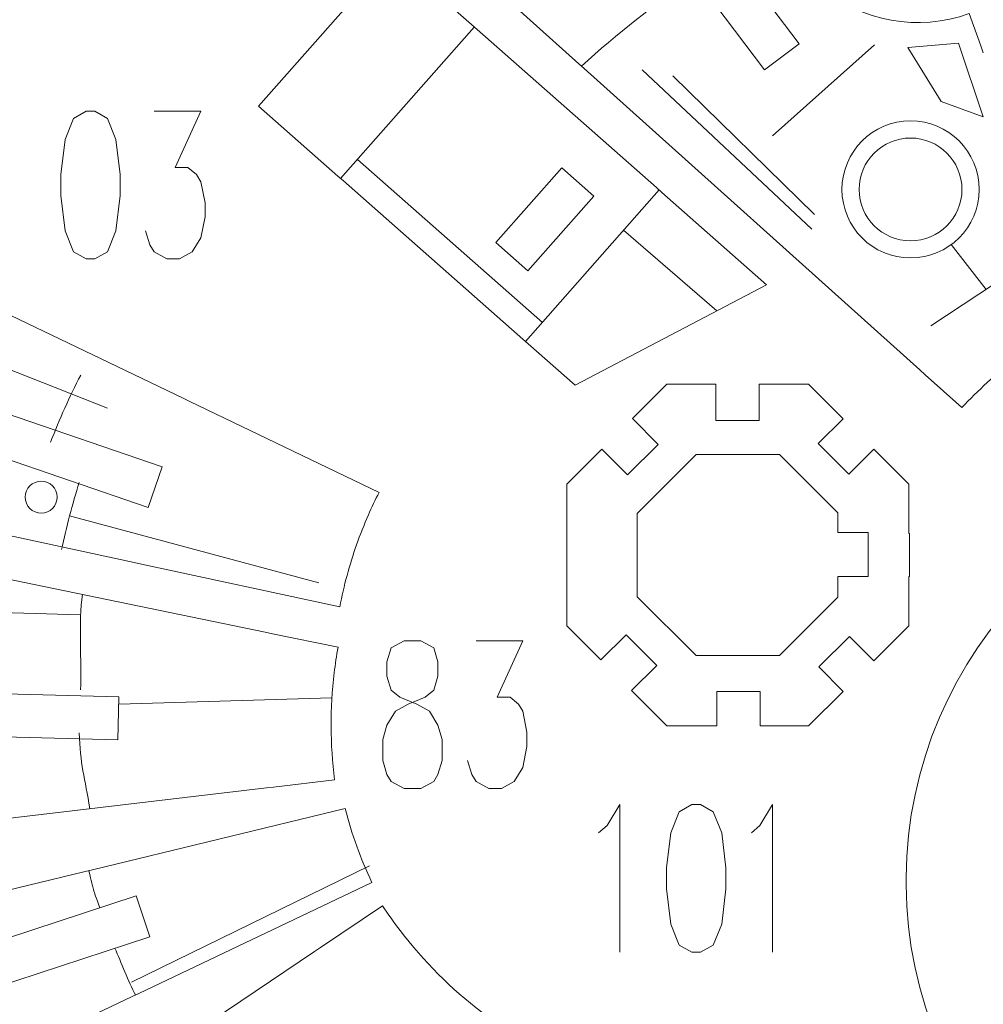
# Model space of a CAD drawing. Header units: millimetres. Extents: x -182 to 179, y -139 to 136.
# Tile 5 of 13: x -103 to -29, y -36 to 40. Entities that reach past the tile are written whole.
import ezdxf

# ---------------------------------------------------------------- set-up
doc = ezdxf.new("R2010")
doc.units = ezdxf.units.MM
doc.header["$MEASUREMENT"] = 0
doc.layers.add('Layer 1', color=7, linetype='Continuous')

msp = doc.modelspace()

# ---------------------------------------------------------------- linework, layer by layer
at = {"layer": 'Layer 1', "color": 1, "lineweight": 9}
msp.add_ellipse((-34.5443, 26.7608), major_axis=(0, 5.2917), ratio=1, dxfattribs=at)
at = {"layer": 'Layer 1', "color": 5, "lineweight": 9}
for centre, major_axis in [((-34.5443, 26.7608), (0, 3.9687)), ((-101.6222, 3.0127), (0, 1.2347))]:
    msp.add_ellipse(centre, major_axis=major_axis, ratio=1, dxfattribs=at)
at = {"layer": 'Layer 1', "lineweight": 9}
for points, knots in [([(-29.1176, 37.842), (-29.1176, 37.842), (-30.0184, 40.3366), (-30.0184, 40.3366), (-30.0184, 40.3366), (-33.9371, 38.9217), (-38.3128, 39.7047), (-41.4976, 42.3909), (-41.4976, 42.3909), (-44.6822, 45.077), (-46.1919, 49.2581), (-45.458, 53.3593), (-45.458, 53.3593), (-44.7242, 57.4603), (-41.858, 60.8583), (-37.9394, 62.2733), (-37.9394, 62.2733), (-37.9394, 62.2733), (-41.5947, 72.3966), (-41.5947, 72.3966), (-41.5947, 72.3966), (-45.5134, 70.9815), (-49.8892, 71.7647), (-53.0738, 74.4508), (-53.0738, 74.4508), (-56.2586, 77.137), (-57.7683, 81.3181), (-57.0344, 85.4192), (-57.0344, 85.4192), (-56.3004, 89.5202), (-53.4344, 92.9183), (-49.5158, 94.3333), (-49.5158, 94.3333), (-49.5158, 94.3333), (-52.2173, 101.8149), (-52.2173, 101.8149)], [0, 0, 0, 0, 0.1, 0.1, 0.1, 0.1, 0.2, 0.2, 0.2, 0.2, 0.3, 0.3, 0.3, 0.3, 0.4, 0.4, 0.4, 0.4, 0.5, 0.5, 0.5, 0.5, 0.6, 0.6, 0.6, 0.6, 0.7, 0.7, 0.7, 0.7, 0.8, 0.8, 0.8, 0.8, 1, 1, 1, 1]), ([(-36.0619, 67.6719), (-36.0619, 67.6719), (-34.5446, 63.1481), (-34.5446, 63.1481), (-34.5446, 63.1481), (-38.8194, 61.503), (-41.8532, 57.3578), (-41.8532, 52.5034), (-41.8532, 52.5034), (-41.8532, 46.206), (-36.7482, 41.101), (-30.4508, 41.101), (-30.4508, 41.101), (-29.3571, 41.101), (-28.2994, 41.2553), (-27.2981, 41.5428), (-27.2981, 41.5428), (-27.2981, 41.5428), (-27.259, 41.4263), (-27.259, 41.4263), (-27.259, 41.4263), (-27.259, 41.4263), (-24.7038, 33.8082), (-24.7038, 33.8082)], [0, 0, 0, 0, 0.1428571, 0.1428571, 0.1428571, 0.1428571, 0.2857143, 0.2857143, 0.2857143, 0.2857143, 0.4285714, 0.4285714, 0.4285714, 0.4285714, 0.5714286, 0.5714286, 0.5714286, 0.5714286, 0.7142857, 0.7142857, 0.7142857, 0.7142857, 1, 1, 1, 1]), ([(-43.1508, 37.9892), (-43.1508, 37.9892), (-45.8052, 35.9895), (-45.8052, 35.9895), (-45.8052, 35.9895), (-45.8052, 35.9895), (-53.4718, 46.1661), (-53.4718, 46.1661), (-53.4718, 46.1661), (-53.4718, 46.1661), (-50.8175, 48.1658), (-50.8175, 48.1658), (-50.8175, 48.1658), (-50.8175, 48.1658), (-43.1508, 37.9892), (-43.1508, 37.9892)], [0, 0, 0, 0, 0.2, 0.2, 0.2, 0.2, 0.4, 0.4, 0.4, 0.4, 0.6, 0.6, 0.6, 0.6, 1, 1, 1, 1]), ([(-68.4158, 39.4824), (-68.4158, 39.4824), (-74.5341, 44.8788), (-74.5341, 44.8788), (-74.5341, 44.8788), (-74.5341, 44.8788), (-84.8498, 33.1833), (-84.8498, 33.1833), (-84.8498, 33.1833), (-84.8498, 33.1833), (-78.7315, 27.7869), (-78.7315, 27.7869)], [0, 0, 0, 0, 0.25, 0.25, 0.25, 0.25, 0.5, 0.5, 0.5, 0.5, 1, 1, 1, 1]), ([(-64.0725, 20.4709), (-64.0725, 20.4709), (-66.5494, 22.6555), (-66.5494, 22.6555), (-66.5494, 22.6555), (-66.5494, 22.6555), (-61.4573, 28.4288), (-61.4573, 28.4288), (-61.4573, 28.4288), (-61.4573, 28.4288), (-58.9804, 26.2441), (-58.9804, 26.2441), (-58.9804, 26.2441), (-58.9804, 26.2441), (-64.0725, 20.4709), (-64.0725, 20.4709)], [0, 0, 0, 0, 0.2, 0.2, 0.2, 0.2, 0.4, 0.4, 0.4, 0.4, 0.6, 0.6, 0.6, 0.6, 1, 1, 1, 1]), ([(-64.0494, 14.8371), (-64.0494, 14.8371), (-60.4337, 11.648), (-60.4337, 11.648), (-60.4337, 11.648), (-60.4337, 11.648), (-45.6511, 19.4035), (-45.6511, 19.4035), (-45.6511, 19.4035), (-45.6511, 19.4035), (-53.7338, 26.5326), (-53.7338, 26.5326)], [0, 0, 0, 0, 0.25, 0.25, 0.25, 0.25, 0.5, 0.5, 0.5, 0.5, 1, 1, 1, 1]), ([(-46.2225, 10.0571), (-46.2225, 10.0571), (-46.2225, 8.9372), (-46.2225, 8.9372), (-46.2225, 8.9372), (-46.2225, 8.9372), (-49.5626, 8.9372), (-49.5626, 8.9372), (-49.5626, 8.9372), (-49.5626, 8.9372), (-49.5626, 11.7391), (-49.5626, 11.7391), (-49.5626, 11.7391), (-49.5626, 11.7391), (-53.3438, 11.7391), (-53.3438, 11.7391), (-53.3438, 11.7391), (-53.3438, 11.7391), (-56.0017, 9.0813), (-56.0017, 9.0813), (-56.0017, 9.0813), (-56.0017, 9.0813), (-54.0159, 7.0768), (-54.0159, 7.0768), (-54.0159, 7.0768), (-54.0159, 7.0768), (-56.3888, 4.726), (-56.3888, 4.726), (-56.3888, 4.726), (-56.3888, 4.726), (-58.3636, 6.7194), (-58.3636, 6.7194), (-58.3636, 6.7194), (-58.3636, 6.7194), (-61.0746, 4.0084), (-61.0746, 4.0084), (-61.0746, 4.0084), (-61.0746, 4.0084), (-61.0746, -1.1769), (-61.0746, -1.1769)], [0, 0, 0, 0, 0.0909091, 0.0909091, 0.0909091, 0.0909091, 0.1818182, 0.1818182, 0.1818182, 0.1818182, 0.2727273, 0.2727273, 0.2727273, 0.2727273, 0.3636364, 0.3636364, 0.3636364, 0.3636364, 0.4545455, 0.4545455, 0.4545455, 0.4545455, 0.5454545, 0.5454545, 0.5454545, 0.5454545, 0.6363636, 0.6363636, 0.6363636, 0.6363636, 0.7272727, 0.7272727, 0.7272727, 0.7272727, 0.8181818, 0.8181818, 0.8181818, 0.8181818, 1, 1, 1, 1]), ([(-34.6231, -1.1769), (-34.6231, -1.1769), (-34.6231, 0.1929), (-34.6231, 0.1929), (-34.6231, 0.1929), (-34.6231, 0.1929), (-34.6802, 0.1929), (-34.6802, 0.1929), (-34.6802, 0.1929), (-34.6802, 0.1929), (-34.6802, 4.0084), (-34.6802, 4.0084), (-34.6802, 4.0084), (-34.6802, 4.0084), (-37.3741, 6.7023), (-37.3741, 6.7023), (-37.3741, 6.7023), (-37.3741, 6.7023), (-39.318, 4.7767), (-39.318, 4.7767), (-39.318, 4.7767), (-39.318, 4.7767), (-41.6687, 7.1496), (-41.6687, 7.1496), (-41.6687, 7.1496), (-41.6687, 7.1496), (-39.736, 9.0642), (-39.736, 9.0642), (-39.736, 9.0642), (-39.736, 9.0642), (-42.4109, 11.7391), (-42.4109, 11.7391), (-42.4109, 11.7391), (-42.4109, 11.7391), (-46.2225, 11.7391), (-46.2225, 11.7391), (-46.2225, 11.7391), (-46.2225, 11.7391), (-46.2225, 10.6193), (-46.2225, 10.6193)], [0, 0, 0, 0, 0.0909091, 0.0909091, 0.0909091, 0.0909091, 0.1818182, 0.1818182, 0.1818182, 0.1818182, 0.2727273, 0.2727273, 0.2727273, 0.2727273, 0.3636364, 0.3636364, 0.3636364, 0.3636364, 0.4545455, 0.4545455, 0.4545455, 0.4545455, 0.5454545, 0.5454545, 0.5454545, 0.5454545, 0.6363636, 0.6363636, 0.6363636, 0.6363636, 0.7272727, 0.7272727, 0.7272727, 0.7272727, 0.8181818, 0.8181818, 0.8181818, 0.8181818, 1, 1, 1, 1]), ([(-90.1689, 10.3952), (-90.1689, 10.3952), (-75.5571, 3.3808), (-75.5571, 3.3808), (-75.5571, 3.3808), (-75.833, 2.8356), (-76.1343, 2.1979), (-76.38, 1.6387), (-76.38, 1.6387), (-77.0435, 0.1218), (-77.5947, -1.4423), (-78.0273, -3.0405), (-78.0273, -3.0405), (-78.2439, -3.8404), (-78.4309, -4.648), (-78.5876, -5.4617)], [0, 0, 0, 0, 0.2, 0.2, 0.2, 0.2, 0.4, 0.4, 0.4, 0.4, 0.6, 0.6, 0.6, 0.6, 1, 1, 1, 1]), ([(-92.2939, 5.3395), (-92.2939, 5.3395), (-93.3645, 2.2159), (-93.3645, 2.2159), (-93.3645, 2.2159), (-93.3645, 2.2159), (-105.3785, 6.3335), (-105.3785, 6.3335), (-105.3785, 6.3335), (-105.3785, 6.3335), (-104.3079, 9.4571), (-104.3079, 9.4571), (-104.3079, 9.4571), (-104.3079, 9.4571), (-92.2939, 5.3395), (-92.2939, 5.3395)], [0, 0, 0, 0, 0.2, 0.2, 0.2, 0.2, 0.4, 0.4, 0.4, 0.4, 0.6, 0.6, 0.6, 0.6, 1, 1, 1, 1]), ([(-40.1578, 0.287), (-40.1578, 0.287), (-37.8246, 0.287), (-37.8246, 0.287), (-37.8246, 0.287), (-37.8246, 0.287), (-37.8246, -3.109), (-37.8246, -3.109), (-37.8246, -3.109), (-37.8246, -3.109), (-40.1578, -3.109), (-40.1578, -3.109), (-40.1578, -3.109), (-40.1578, -3.109), (-40.1578, -4.7152), (-40.1578, -4.7152), (-40.1578, -4.7152), (-40.1578, -4.7152), (-44.6624, -9.2198), (-44.6624, -9.2198), (-44.6624, -9.2198), (-44.6624, -9.2198), (-51.0924, -9.2198), (-51.0924, -9.2198), (-51.0924, -9.2198), (-51.0924, -9.2198), (-55.6391, -4.673), (-55.6391, -4.673), (-55.6391, -4.673), (-55.6391, -4.673), (-55.6391, 1.7569), (-55.6391, 1.7569), (-55.6391, 1.7569), (-55.6391, 1.7569), (-51.0924, 6.3036), (-51.0924, 6.3036), (-51.0924, 6.3036), (-51.0924, 6.3036), (-44.6624, 6.3036), (-44.6624, 6.3036), (-44.6624, 6.3036), (-44.6624, 6.3036), (-40.1578, 1.799), (-40.1578, 1.799), (-40.1578, 1.799), (-40.1578, 1.799), (-40.1578, 0.287), (-40.1578, 0.287)], [0, 0, 0, 0, 0.0769231, 0.0769231, 0.0769231, 0.0769231, 0.1538462, 0.1538462, 0.1538462, 0.1538462, 0.2307692, 0.2307692, 0.2307692, 0.2307692, 0.3076923, 0.3076923, 0.3076923, 0.3076923, 0.3846154, 0.3846154, 0.3846154, 0.3846154, 0.4615385, 0.4615385, 0.4615385, 0.4615385, 0.5384615, 0.5384615, 0.5384615, 0.5384615, 0.6153846, 0.6153846, 0.6153846, 0.6153846, 0.6923077, 0.6923077, 0.6923077, 0.6923077, 0.7692308, 0.7692308, 0.7692308, 0.7692308, 0.8461538, 0.8461538, 0.8461538, 0.8461538, 1, 1, 1, 1]), ([(-61.0746, -1.7391), (-61.0746, -1.7391), (-61.0746, -6.9245), (-61.0746, -6.9245), (-61.0746, -6.9245), (-61.0746, -6.9245), (-58.4391, -9.5599), (-58.4391, -9.5599), (-58.4391, -9.5599), (-58.4391, -9.5599), (-56.4813, -7.6204), (-56.4813, -7.6204), (-56.4813, -7.6204), (-56.4813, -7.6204), (-54.1305, -9.9933), (-54.1305, -9.9933), (-54.1305, -9.9933), (-54.1305, -9.9933), (-56.0773, -11.9218), (-56.0773, -11.9218), (-56.0773, -11.9218), (-56.0773, -11.9218), (-53.3438, -14.6553), (-53.3438, -14.6553), (-53.3438, -14.6553), (-53.3438, -14.6553), (-49.4945, -14.6553), (-49.4945, -14.6553), (-49.4945, -14.6553), (-49.4945, -14.6553), (-49.4945, -13.5991), (-49.4945, -13.5991)], [0, 0, 0, 0, 0.1111111, 0.1111111, 0.1111111, 0.1111111, 0.2222222, 0.2222222, 0.2222222, 0.2222222, 0.3333333, 0.3333333, 0.3333333, 0.3333333, 0.4444444, 0.4444444, 0.4444444, 0.4444444, 0.5555556, 0.5555556, 0.5555556, 0.5555556, 0.6666667, 0.6666667, 0.6666667, 0.6666667, 0.7777778, 0.7777778, 0.7777778, 0.7777778, 1, 1, 1, 1]), ([(-49.4945, -13.0369), (-49.4945, -13.0369), (-49.4945, -11.9808), (-49.4945, -11.9808), (-49.4945, -11.9808), (-49.4945, -11.9808), (-46.1544, -11.9808), (-46.1544, -11.9808), (-46.1544, -11.9808), (-46.1544, -11.9808), (-46.1544, -14.6553), (-46.1544, -14.6553), (-46.1544, -14.6553), (-46.1544, -14.6553), (-42.4109, -14.6553), (-42.4109, -14.6553), (-42.4109, -14.6553), (-42.4109, -14.6553), (-39.7394, -11.9837), (-39.7394, -11.9837), (-39.7394, -11.9837), (-39.7394, -11.9837), (-41.6189, -10.0865), (-41.6189, -10.0865), (-41.6189, -10.0865), (-41.6189, -10.0865), (-39.2459, -7.7358), (-39.2459, -7.7358), (-39.2459, -7.7358), (-39.2459, -7.7358), (-37.3775, -9.6218), (-37.3775, -9.6218), (-37.3775, -9.6218), (-37.3775, -9.6218), (-34.6802, -6.9245), (-34.6802, -6.9245), (-34.6802, -6.9245), (-34.6802, -6.9245), (-34.6802, -3.109), (-34.6802, -3.109), (-34.6802, -3.109), (-34.6802, -3.109), (-34.6231, -3.109), (-34.6231, -3.109), (-34.6231, -3.109), (-34.6231, -3.109), (-34.6231, -1.7391), (-34.6231, -1.7391)], [0, 0, 0, 0, 0.0769231, 0.0769231, 0.0769231, 0.0769231, 0.1538462, 0.1538462, 0.1538462, 0.1538462, 0.2307692, 0.2307692, 0.2307692, 0.2307692, 0.3076923, 0.3076923, 0.3076923, 0.3076923, 0.3846154, 0.3846154, 0.3846154, 0.3846154, 0.4615385, 0.4615385, 0.4615385, 0.4615385, 0.5384615, 0.5384615, 0.5384615, 0.5384615, 0.6153846, 0.6153846, 0.6153846, 0.6153846, 0.6923077, 0.6923077, 0.6923077, 0.6923077, 0.7692308, 0.7692308, 0.7692308, 0.7692308, 0.8461538, 0.8461538, 0.8461538, 0.8461538, 1, 1, 1, 1]), ([(-83.7877, -7.5306), (-83.7877, -7.5306), (-78.7201, -8.5765), (-78.7201, -8.5765), (-78.7201, -8.5765), (-78.8401, -9.2323), (-78.9368, -9.8877), (-79.0175, -10.5492), (-79.0175, -10.5492), (-79.3476, -13.2915), (-79.3383, -16.0712), (-78.9879, -18.8137)], [0, 0, 0, 0, 0.25, 0.25, 0.25, 0.25, 0.5, 0.5, 0.5, 0.5, 1, 1, 1, 1]), ([(-95.6271, -12.4088), (-95.6271, -12.4088), (-95.7138, -15.7237), (-95.7138, -15.7237), (-95.7138, -15.7237), (-95.7138, -15.7237), (-108.4407, -15.3907), (-108.4407, -15.3907), (-108.4407, -15.3907), (-108.4407, -15.3907), (-108.3539, -12.0758), (-108.3539, -12.0758), (-108.3539, -12.0758), (-108.3539, -12.0758), (-95.6271, -12.4088), (-95.6271, -12.4088)], [0, 0, 0, 0, 0.2, 0.2, 0.2, 0.2, 0.4, 0.4, 0.4, 0.4, 0.6, 0.6, 0.6, 0.6, 1, 1, 1, 1]), ([(-76.119, -26.7319), (-76.9739, -24.8998), (-77.6662, -22.9825), (-78.1764, -21.0265), (-78.1764, -21.0265), (-78.1764, -21.0265), (-97.6769, -25.7591), (-97.6769, -25.7591)], [0, 0, 0, 0, 0.3333333, 0.3333333, 0.3333333, 0.3333333, 1, 1, 1, 1]), ([(-94.2922, -27.7723), (-94.2922, -27.7723), (-93.2541, -30.9373), (-93.2541, -30.9373), (-93.2541, -30.9373), (-93.2541, -30.9373), (-105.3308, -34.898), (-105.3308, -34.898), (-105.3308, -34.898), (-105.3308, -34.898), (-106.3689, -31.7328), (-106.3689, -31.7328), (-106.3689, -31.7328), (-106.3689, -31.7328), (-94.2922, -27.7723), (-94.2922, -27.7723)], [0, 0, 0, 0, 0.2, 0.2, 0.2, 0.2, 0.4, 0.4, 0.4, 0.4, 0.6, 0.6, 0.6, 0.6, 1, 1, 1, 1]), ([(-67.6337, -36.7449), (-70.0019, -34.9347), (-72.1261, -32.8065), (-73.9344, -30.4373), (-73.9344, -30.4373), (-74.4042, -29.8181), (-74.8619, -29.1792), (-75.2876, -28.5291), (-75.2876, -28.5291), (-75.2876, -28.5291), (-80.075, -31.754), (-80.075, -31.754)], [0, 0, 0, 0, 0.25, 0.25, 0.25, 0.25, 0.5, 0.5, 0.5, 0.5, 1, 1, 1, 1])]:
    msp.add_open_spline(points, degree=3, knots=knots, dxfattribs=at)
for points in [[(-98.2407, 70.6853), (-98.2407, 70.6853), (-60.152, 36.4688), (-60.152, 36.4688)], [(-54.1555, 26.9045), (-54.1555, 26.9045), (-67.9942, 39.1105), (-67.9942, 39.1105)], [(-90.6758, 10.6385), (-90.6758, 10.6385), (-147.0926, 37.7214), (-147.0926, 37.7214)], [(-59.7338, 36.093), (-59.7338, 36.093), (-33.8327, 12.8251), (-33.8327, 12.8251)], [(-78.3099, 27.415), (-78.3099, 27.415), (-64.4711, 15.209), (-64.4711, 15.209)], [(-30.5956, 9.917), (-29.3328, 11.2609), (-27.9619, 12.4964), (-26.4991, 13.6116)], [(-33.4145, 12.4493), (-33.4145, 12.4493), (-30.5956, 9.917), (-30.5956, 9.917)], [(-156.3684, 11.3438), (-156.3684, 11.3438), (-94.4403, -2.0365), (-94.4403, -2.0365)], [(-84.3383, -7.417), (-84.3383, -7.417), (-154.8056, 7.1261), (-154.8056, 7.1261)], [(-3.0404, 5.4931), (-20.5633, 5.3426), (-34.738, -8.8321), (-34.8885, -26.3551)], [(-93.8907, -2.1553), (-93.8907, -2.1553), (-78.5877, -5.4617), (-78.5877, -5.4617)], [(-83.6945, -19.3711), (-83.6945, -19.3711), (-78.9879, -18.8137), (-78.9879, -18.8137)], [(-135.9934, -25.5647), (-135.9934, -25.5647), (-84.2527, -19.4372), (-84.2527, -19.4372)], [(-98.2234, -25.8917), (-98.2234, -25.8917), (-140.436, -36.1363), (-140.436, -36.1363)], [(-94.0966, -35.293), (-94.0966, -35.293), (-76.119, -26.7319), (-76.119, -26.7319)], [(-34.8885, -26.9173), (-34.738, -44.4403), (-20.5633, -58.615), (-3.0404, -58.7655)], [(-80.5413, -32.0681), (-80.5413, -32.0681), (-128.5643, -64.418), (-128.5643, -64.418)], [(-146.3679, -60.1851), (-146.3679, -60.1851), (-94.6043, -35.5348), (-94.6043, -35.5348)]]:
    msp.add_open_spline(points, degree=3, dxfattribs=at)
at = {"layer": 'Layer 1', "color": 5, "lineweight": 9}
for points in [[(-59.9429, 36.2809), (-57.1939, 38.7648), (-54.282, 41.072), (-51.2255, 43.1845)], [(-68.205, 39.2965), (-68.205, 39.2965), (-78.5206, 27.601), (-78.5206, 27.601)], [(-45.2074, 30.9084), (-45.2074, 30.9084), (-37.336, 37.9198), (-37.336, 37.9198)], [(-55.2616, 36.0016), (-55.2616, 36.0016), (-42.1647, 23.6985), (-42.1647, 23.6985)], [(-52.8804, 35.5386), (-52.8804, 35.5386), (-41.9663, 24.823), (-41.9663, 24.823)], [(-77.2168, 29.0792), (-77.2168, 29.0792), (-62.9563, 16.5014), (-62.9563, 16.5014)], [(-53.9446, 26.7186), (-53.9446, 26.7186), (-64.2602, 15.0231), (-64.2602, 15.0231)], [(-56.6852, 23.6114), (-56.6852, 23.6114), (-49.4913, 17.3888), (-49.4913, 17.3888)], [(-31.4075, 22.4986), (-31.4075, 22.4986), (-28.6997, 19.0457), (-28.6997, 19.0457)], [(-32.9704, 16.224), (-32.9704, 16.224), (-25.5621, 21.1188), (-25.5621, 21.1188)], [(-119.3973, 18.9192), (-119.3973, 18.9192), (-96.5044, 9.8805), (-96.5044, 9.8805)], [(-99.4358, 1.5712), (-99.4358, 1.5712), (-80.1949, -3.6054), (-80.1949, -3.6054)], [(-118.6693, -5.4856), (-118.6693, -5.4856), (-98.6188, -6.0682), (-98.6188, -6.0682)], [(-79.2009, -12.4697), (-79.2009, -12.4697), (-95.6418, -12.9735), (-95.6418, -12.9735)], [(-94.6598, -34.429), (-94.6598, -34.429), (-76.2923, -25.4573), (-76.2923, -25.4573)], [(-94.3505, -35.4139), (-94.8642, -34.4033), (-95.4832, -32.8644), (-95.9335, -31.8161)]]:
    msp.add_open_spline(points, degree=3, dxfattribs=at)
at = {"layer": 'Layer 1', "color": 1, "lineweight": 9}
for points in [[(-68.4158, 39.4825), (-68.4158, 39.4825), (-67.9942, 39.1105), (-67.9942, 39.1105)], [(-28.9326, 37.311), (-28.9326, 37.311), (-29.1116, 37.844), (-29.1116, 37.844)], [(-59.7338, 36.0931), (-59.7338, 36.0931), (-60.152, 36.4687), (-60.152, 36.4687)], [(-78.7314, 27.787), (-78.7314, 27.787), (-78.3098, 27.415), (-78.3098, 27.415)], [(-54.1554, 26.9046), (-54.1554, 26.9046), (-53.7338, 26.5326), (-53.7338, 26.5326)], [(-64.471, 15.2091), (-64.471, 15.2091), (-64.0494, 14.8371), (-64.0494, 14.8371)], [(-100.8971, 7.266), (-100.2157, 9.0294), (-99.4415, 10.7546), (-98.5786, 12.4336)], [(-33.4145, 12.4494), (-33.4145, 12.4494), (-33.8327, 12.825), (-33.8327, 12.825)], [(-90.1689, 10.3953), (-90.1689, 10.3953), (-90.6757, 10.6387), (-90.6757, 10.6387)], [(-46.2225, 10.0571), (-46.2225, 10.0571), (-46.2225, 10.6193), (-46.2225, 10.6193)], [(-100.0511, -1.0424), (-99.6842, 0.7144), (-99.2291, 2.4476), (-98.6896, 4.1504)], [(-61.0746, -1.7391), (-61.0746, -1.7391), (-61.0746, -1.1769), (-61.0746, -1.1769)], [(-34.6231, -1.7391), (-34.6231, -1.7391), (-34.6231, -1.1769), (-34.6231, -1.1769)], [(-93.8908, -2.1554), (-93.8908, -2.1554), (-94.4402, -2.0364), (-94.4402, -2.0364)], [(-98.5876, -11.8573), (-98.4973, -9.7735), (-98.7662, -6.5458), (-98.4352, -4.5078)], [(-83.7877, -7.5305), (-83.7877, -7.5305), (-84.3383, -7.4171), (-84.3383, -7.4171)], [(-49.4945, -13.5991), (-49.4945, -13.5991), (-49.4945, -13.0369), (-49.4945, -13.0369)], [(-97.8769, -21.0507), (-98.2426, -18.6879), (-98.6421, -17.5333), (-98.6876, -15.1896)], [(-83.6945, -19.371), (-83.6945, -19.371), (-84.2527, -19.4372), (-84.2527, -19.4372)], [(-97.676, -25.7629), (-97.676, -25.7629), (-98.2242, -25.8881), (-98.2242, -25.8881)], [(-97.106, -28.6952), (-97.6963, -27.0371), (-97.5228, -27.5598), (-97.9501, -25.8255)], [(-34.8921, -26.9173), (-34.8921, -26.9173), (-34.8921, -26.3551), (-34.8921, -26.3551)], [(-80.075, -31.754), (-80.075, -31.754), (-80.5412, -32.0682), (-80.5412, -32.0682)], [(-94.0969, -35.2926), (-94.0969, -35.2926), (-94.6041, -35.5352), (-94.6041, -35.5352)]]:
    msp.add_open_spline(points, degree=3, dxfattribs=at)
for points, knots in [([(-28.9355, 32.3636), (-28.9355, 32.3636), (-30.8537, 38.0521), (-30.8537, 38.0521), (-30.8537, 38.0521), (-30.8537, 38.0521), (-34.7564, 37.7214), (-34.7564, 37.7214), (-34.7564, 37.7214), (-34.7564, 37.7214), (-32.1767, 33.5542), (-32.1767, 33.5542), (-32.1767, 33.5542), (-32.1767, 33.5542), (-28.9355, 32.3636), (-28.9355, 32.3636)], [0, 0, 0, 0, 0.2, 0.2, 0.2, 0.2, 0.4, 0.4, 0.4, 0.4, 0.6, 0.6, 0.6, 0.6, 1, 1, 1, 1]), ([(-98.1562, 32.7981), (-98.1562, 32.7981), (-99.1382, 32.2444), (-99.1382, 32.2444), (-99.1382, 32.2444), (-99.1382, 32.2444), (-99.7863, 30.6159), (-99.7863, 30.6159), (-99.7863, 30.6159), (-99.7863, 30.6159), (-100.1201, 27.9126), (-100.1201, 27.9126), (-100.1201, 27.9126), (-100.1201, 27.9126), (-100.1201, 26.2841), (-100.1201, 26.2841), (-100.1201, 26.2841), (-100.1201, 26.2841), (-99.7863, 23.5645), (-99.7863, 23.5645), (-99.7863, 23.5645), (-99.7863, 23.5645), (-99.1382, 21.936), (-99.1382, 21.936), (-99.1382, 21.936), (-99.1382, 21.936), (-98.1562, 21.3986), (-98.1562, 21.3986), (-98.1562, 21.3986), (-98.1562, 21.3986), (-97.4983, 21.3986), (-97.4983, 21.3986), (-97.4983, 21.3986), (-97.4983, 21.3986), (-96.5163, 21.936), (-96.5163, 21.936), (-96.5163, 21.936), (-96.5163, 21.936), (-95.8584, 23.5645), (-95.8584, 23.5645), (-95.8584, 23.5645), (-95.8584, 23.5645), (-95.5344, 26.2841), (-95.5344, 26.2841), (-95.5344, 26.2841), (-95.5344, 26.2841), (-95.5344, 27.9126), (-95.5344, 27.9126), (-95.5344, 27.9126), (-95.5344, 27.9126), (-95.8584, 30.6159), (-95.8584, 30.6159), (-95.8584, 30.6159), (-95.8584, 30.6159), (-96.5163, 32.2444), (-96.5163, 32.2444), (-96.5163, 32.2444), (-96.5163, 32.2444), (-97.4983, 32.7981), (-97.4983, 32.7981), (-97.4983, 32.7981), (-97.4983, 32.7981), (-98.1562, 32.7981), (-98.1562, 32.7981)], [0, 0, 0, 0, 0.0588235, 0.0588235, 0.0588235, 0.0588235, 0.1176471, 0.1176471, 0.1176471, 0.1176471, 0.1764706, 0.1764706, 0.1764706, 0.1764706, 0.2352941, 0.2352941, 0.2352941, 0.2352941, 0.2941176, 0.2941176, 0.2941176, 0.2941176, 0.3529412, 0.3529412, 0.3529412, 0.3529412, 0.4117647, 0.4117647, 0.4117647, 0.4117647, 0.4705882, 0.4705882, 0.4705882, 0.4705882, 0.5294118, 0.5294118, 0.5294118, 0.5294118, 0.5882353, 0.5882353, 0.5882353, 0.5882353, 0.6470588, 0.6470588, 0.6470588, 0.6470588, 0.7058824, 0.7058824, 0.7058824, 0.7058824, 0.7647059, 0.7647059, 0.7647059, 0.7647059, 0.8235294, 0.8235294, 0.8235294, 0.8235294, 0.8823529, 0.8823529, 0.8823529, 0.8823529, 1, 1, 1, 1]), ([(-92.9125, 32.7981), (-92.9125, 32.7981), (-89.3185, 32.7981), (-89.3185, 32.7981), (-89.3185, 32.7981), (-89.3185, 32.7981), (-91.2824, 28.45), (-91.2824, 28.45), (-91.2824, 28.45), (-91.2824, 28.45), (-90.3005, 28.45), (-90.3005, 28.45), (-90.3005, 28.45), (-90.3005, 28.45), (-89.6426, 27.9126), (-89.6426, 27.9126), (-89.6426, 27.9126), (-89.6426, 27.9126), (-89.3185, 27.3589), (-89.3185, 27.3589), (-89.3185, 27.3589), (-89.3185, 27.3589), (-88.9846, 25.7304), (-88.9846, 25.7304), (-88.9846, 25.7304), (-88.9846, 25.7304), (-88.9846, 24.6556), (-88.9846, 24.6556), (-88.9846, 24.6556), (-88.9846, 24.6556), (-89.3185, 23.0271), (-89.3185, 23.0271), (-89.3185, 23.0271), (-89.3185, 23.0271), (-89.9666, 21.936), (-89.9666, 21.936), (-89.9666, 21.936), (-89.9666, 21.936), (-90.9486, 21.3986), (-90.9486, 21.3986), (-90.9486, 21.3986), (-90.9486, 21.3986), (-91.9305, 21.3986), (-91.9305, 21.3986), (-91.9305, 21.3986), (-91.9305, 21.3986), (-92.9125, 21.936), (-92.9125, 21.936), (-92.9125, 21.936), (-92.9125, 21.936), (-93.2463, 22.4734), (-93.2463, 22.4734), (-93.2463, 22.4734), (-93.2463, 22.4734), (-93.5704, 23.5645), (-93.5704, 23.5645)], [0, 0, 0, 0, 0.0666667, 0.0666667, 0.0666667, 0.0666667, 0.1333333, 0.1333333, 0.1333333, 0.1333333, 0.2, 0.2, 0.2, 0.2, 0.2666667, 0.2666667, 0.2666667, 0.2666667, 0.3333333, 0.3333333, 0.3333333, 0.3333333, 0.4, 0.4, 0.4, 0.4, 0.4666667, 0.4666667, 0.4666667, 0.4666667, 0.5333333, 0.5333333, 0.5333333, 0.5333333, 0.6, 0.6, 0.6, 0.6, 0.6666667, 0.6666667, 0.6666667, 0.6666667, 0.7333333, 0.7333333, 0.7333333, 0.7333333, 0.8, 0.8, 0.8, 0.8, 0.8666667, 0.8666667, 0.8666667, 0.8666667, 1, 1, 1, 1]), ([(-73.629, -8.0833), (-73.629, -8.0833), (-74.611, -8.6207), (-74.611, -8.6207), (-74.611, -8.6207), (-74.611, -8.6207), (-74.9449, -9.7117), (-74.9449, -9.7117), (-74.9449, -9.7117), (-74.9449, -9.7117), (-74.9449, -10.8028), (-74.9449, -10.8028), (-74.9449, -10.8028), (-74.9449, -10.8028), (-74.611, -11.8777), (-74.611, -11.8777), (-74.611, -11.8777), (-74.611, -11.8777), (-73.9628, -12.4313), (-73.9628, -12.4313), (-73.9628, -12.4313), (-73.9628, -12.4313), (-72.647, -12.9687), (-72.647, -12.9687), (-72.647, -12.9687), (-72.647, -12.9687), (-71.6651, -13.5061), (-71.6651, -13.5061), (-71.6651, -13.5061), (-71.6651, -13.5061), (-71.017, -14.5972), (-71.017, -14.5972), (-71.017, -14.5972), (-71.017, -14.5972), (-70.6831, -15.6883), (-70.6831, -15.6883), (-70.6831, -15.6883), (-70.6831, -15.6883), (-70.6831, -17.3168), (-70.6831, -17.3168), (-70.6831, -17.3168), (-70.6831, -17.3168), (-71.017, -18.3916), (-71.017, -18.3916), (-71.017, -18.3916), (-71.017, -18.3916), (-71.341, -18.9453), (-71.341, -18.9453), (-71.341, -18.9453), (-71.341, -18.9453), (-72.323, -19.4827), (-72.323, -19.4827), (-72.323, -19.4827), (-72.323, -19.4827), (-73.629, -19.4827), (-73.629, -19.4827), (-73.629, -19.4827), (-73.629, -19.4827), (-74.611, -18.9453), (-74.611, -18.9453), (-74.611, -18.9453), (-74.611, -18.9453), (-74.9449, -18.3916), (-74.9449, -18.3916), (-74.9449, -18.3916), (-74.9449, -18.3916), (-75.2689, -17.3168), (-75.2689, -17.3168), (-75.2689, -17.3168), (-75.2689, -17.3168), (-75.2689, -15.6883), (-75.2689, -15.6883), (-75.2689, -15.6883), (-75.2689, -15.6883), (-74.9449, -14.5972), (-74.9449, -14.5972), (-74.9449, -14.5972), (-74.9449, -14.5972), (-74.2869, -13.5061), (-74.2869, -13.5061), (-74.2869, -13.5061), (-74.2869, -13.5061), (-73.305, -12.9687), (-73.305, -12.9687), (-73.305, -12.9687), (-73.305, -12.9687), (-71.999, -12.4313), (-71.999, -12.4313), (-71.999, -12.4313), (-71.999, -12.4313), (-71.341, -11.8777), (-71.341, -11.8777), (-71.341, -11.8777), (-71.341, -11.8777), (-71.017, -10.8028), (-71.017, -10.8028), (-71.017, -10.8028), (-71.017, -10.8028), (-71.017, -9.7117), (-71.017, -9.7117), (-71.017, -9.7117), (-71.017, -9.7117), (-71.341, -8.6207), (-71.341, -8.6207), (-71.341, -8.6207), (-71.341, -8.6207), (-72.323, -8.0833), (-72.323, -8.0833), (-72.323, -8.0833), (-72.323, -8.0833), (-73.629, -8.0833), (-73.629, -8.0833)], [0, 0, 0, 0, 0.0344828, 0.0344828, 0.0344828, 0.0344828, 0.0689655, 0.0689655, 0.0689655, 0.0689655, 0.1034483, 0.1034483, 0.1034483, 0.1034483, 0.137931, 0.137931, 0.137931, 0.137931, 0.1724138, 0.1724138, 0.1724138, 0.1724138, 0.2068966, 0.2068966, 0.2068966, 0.2068966, 0.2413793, 0.2413793, 0.2413793, 0.2413793, 0.2758621, 0.2758621, 0.2758621, 0.2758621, 0.3103448, 0.3103448, 0.3103448, 0.3103448, 0.3448276, 0.3448276, 0.3448276, 0.3448276, 0.3793103, 0.3793103, 0.3793103, 0.3793103, 0.4137931, 0.4137931, 0.4137931, 0.4137931, 0.4482759, 0.4482759, 0.4482759, 0.4482759, 0.4827586, 0.4827586, 0.4827586, 0.4827586, 0.5172414, 0.5172414, 0.5172414, 0.5172414, 0.5517241, 0.5517241, 0.5517241, 0.5517241, 0.5862069, 0.5862069, 0.5862069, 0.5862069, 0.6206897, 0.6206897, 0.6206897, 0.6206897, 0.6551724, 0.6551724, 0.6551724, 0.6551724, 0.6896552, 0.6896552, 0.6896552, 0.6896552, 0.7241379, 0.7241379, 0.7241379, 0.7241379, 0.7586207, 0.7586207, 0.7586207, 0.7586207, 0.7931034, 0.7931034, 0.7931034, 0.7931034, 0.8275862, 0.8275862, 0.8275862, 0.8275862, 0.862069, 0.862069, 0.862069, 0.862069, 0.8965517, 0.8965517, 0.8965517, 0.8965517, 0.9310345, 0.9310345, 0.9310345, 0.9310345, 1, 1, 1, 1]), ([(-68.0711, -8.0833), (-68.0711, -8.0833), (-64.4672, -8.0833), (-64.4672, -8.0833), (-64.4672, -8.0833), (-64.4672, -8.0833), (-66.4312, -12.4313), (-66.4312, -12.4313), (-66.4312, -12.4313), (-66.4312, -12.4313), (-65.4492, -12.4313), (-65.4492, -12.4313), (-65.4492, -12.4313), (-65.4492, -12.4313), (-64.7913, -12.9687), (-64.7913, -12.9687), (-64.7913, -12.9687), (-64.7913, -12.9687), (-64.4672, -13.5061), (-64.4672, -13.5061), (-64.4672, -13.5061), (-64.4672, -13.5061), (-64.1432, -15.1346), (-64.1432, -15.1346), (-64.1432, -15.1346), (-64.1432, -15.1346), (-64.1432, -16.2257), (-64.1432, -16.2257), (-64.1432, -16.2257), (-64.1432, -16.2257), (-64.4672, -17.8542), (-64.4672, -17.8542), (-64.4672, -17.8542), (-64.4672, -17.8542), (-65.1252, -18.9453), (-65.1252, -18.9453), (-65.1252, -18.9453), (-65.1252, -18.9453), (-66.1071, -19.4827), (-66.1071, -19.4827), (-66.1071, -19.4827), (-66.1071, -19.4827), (-67.0891, -19.4827), (-67.0891, -19.4827), (-67.0891, -19.4827), (-67.0891, -19.4827), (-68.0711, -18.9453), (-68.0711, -18.9453), (-68.0711, -18.9453), (-68.0711, -18.9453), (-68.3951, -18.3916), (-68.3951, -18.3916), (-68.3951, -18.3916), (-68.3951, -18.3916), (-68.7192, -17.3168), (-68.7192, -17.3168)], [0, 0, 0, 0, 0.0666667, 0.0666667, 0.0666667, 0.0666667, 0.1333333, 0.1333333, 0.1333333, 0.1333333, 0.2, 0.2, 0.2, 0.2, 0.2666667, 0.2666667, 0.2666667, 0.2666667, 0.3333333, 0.3333333, 0.3333333, 0.3333333, 0.4, 0.4, 0.4, 0.4, 0.4666667, 0.4666667, 0.4666667, 0.4666667, 0.5333333, 0.5333333, 0.5333333, 0.5333333, 0.6, 0.6, 0.6, 0.6, 0.6666667, 0.6666667, 0.6666667, 0.6666667, 0.7333333, 0.7333333, 0.7333333, 0.7333333, 0.8, 0.8, 0.8, 0.8, 0.8666667, 0.8666667, 0.8666667, 0.8666667, 1, 1, 1, 1]), ([(-58.611, -22.8977), (-58.611, -22.8977), (-57.9531, -22.344), (-57.9531, -22.344), (-57.9531, -22.344), (-57.9531, -22.344), (-56.9711, -20.7155), (-56.9711, -20.7155), (-56.9711, -20.7155), (-56.9711, -20.7155), (-56.9711, -32.1149), (-56.9711, -32.1149)], [0, 0, 0, 0, 0.25, 0.25, 0.25, 0.25, 0.5, 0.5, 0.5, 0.5, 1, 1, 1, 1]), ([(-51.4132, -20.7155), (-51.4132, -20.7155), (-52.3952, -21.2691), (-52.3952, -21.2691), (-52.3952, -21.2691), (-52.3952, -21.2691), (-53.0433, -22.8977), (-53.0433, -22.8977), (-53.0433, -22.8977), (-53.0433, -22.8977), (-53.3771, -25.6009), (-53.3771, -25.6009), (-53.3771, -25.6009), (-53.3771, -25.6009), (-53.3771, -27.2294), (-53.3771, -27.2294), (-53.3771, -27.2294), (-53.3771, -27.2294), (-53.0433, -29.949), (-53.0433, -29.949), (-53.0433, -29.949), (-53.0433, -29.949), (-52.3952, -31.5775), (-52.3952, -31.5775), (-52.3952, -31.5775), (-52.3952, -31.5775), (-51.4132, -32.1149), (-51.4132, -32.1149), (-51.4132, -32.1149), (-51.4132, -32.1149), (-50.7553, -32.1149), (-50.7553, -32.1149), (-50.7553, -32.1149), (-50.7553, -32.1149), (-49.7733, -31.5775), (-49.7733, -31.5775), (-49.7733, -31.5775), (-49.7733, -31.5775), (-49.1154, -29.949), (-49.1154, -29.949), (-49.1154, -29.949), (-49.1154, -29.949), (-48.7914, -27.2294), (-48.7914, -27.2294), (-48.7914, -27.2294), (-48.7914, -27.2294), (-48.7914, -25.6009), (-48.7914, -25.6009), (-48.7914, -25.6009), (-48.7914, -25.6009), (-49.1154, -22.8977), (-49.1154, -22.8977), (-49.1154, -22.8977), (-49.1154, -22.8977), (-49.7733, -21.2691), (-49.7733, -21.2691), (-49.7733, -21.2691), (-49.7733, -21.2691), (-50.7553, -20.7155), (-50.7553, -20.7155), (-50.7553, -20.7155), (-50.7553, -20.7155), (-51.4132, -20.7155), (-51.4132, -20.7155)], [0, 0, 0, 0, 0.0588235, 0.0588235, 0.0588235, 0.0588235, 0.1176471, 0.1176471, 0.1176471, 0.1176471, 0.1764706, 0.1764706, 0.1764706, 0.1764706, 0.2352941, 0.2352941, 0.2352941, 0.2352941, 0.2941176, 0.2941176, 0.2941176, 0.2941176, 0.3529412, 0.3529412, 0.3529412, 0.3529412, 0.4117647, 0.4117647, 0.4117647, 0.4117647, 0.4705882, 0.4705882, 0.4705882, 0.4705882, 0.5294118, 0.5294118, 0.5294118, 0.5294118, 0.5882353, 0.5882353, 0.5882353, 0.5882353, 0.6470588, 0.6470588, 0.6470588, 0.6470588, 0.7058824, 0.7058824, 0.7058824, 0.7058824, 0.7647059, 0.7647059, 0.7647059, 0.7647059, 0.8235294, 0.8235294, 0.8235294, 0.8235294, 0.8823529, 0.8823529, 0.8823529, 0.8823529, 1, 1, 1, 1]), ([(-46.8274, -22.8977), (-46.8274, -22.8977), (-46.1695, -22.344), (-46.1695, -22.344), (-46.1695, -22.344), (-46.1695, -22.344), (-45.1875, -20.7155), (-45.1875, -20.7155), (-45.1875, -20.7155), (-45.1875, -20.7155), (-45.1875, -32.1149), (-45.1875, -32.1149)], [0, 0, 0, 0, 0.25, 0.25, 0.25, 0.25, 0.5, 0.5, 0.5, 0.5, 1, 1, 1, 1])]:
    msp.add_open_spline(points, degree=3, knots=knots, dxfattribs=at)

doc.saveas('drawing.dxf')
